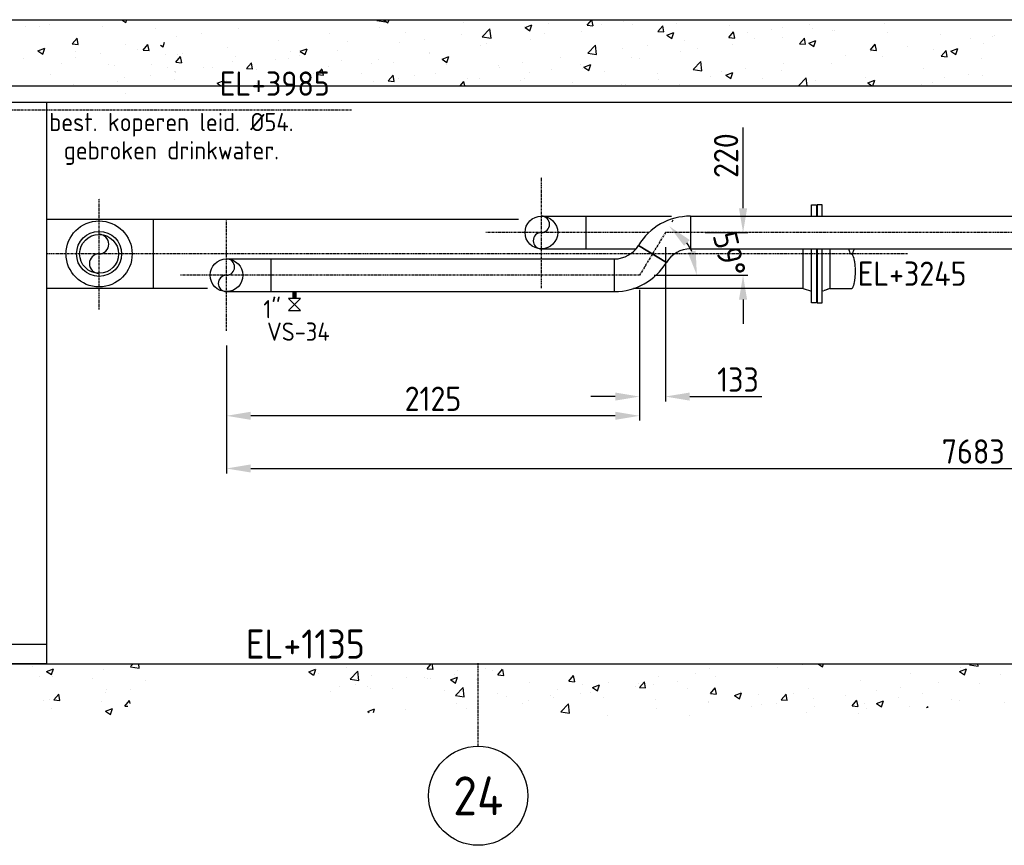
# Model space of a CAD drawing. Header units: metres. Extents: x -82085 to 58758, y -66901 to 95305.
# Tile 89 of 135: x -74459 to -69395, y 20850 to 25098. Entities that reach past the tile are written whole.
import ezdxf
from ezdxf.enums import TextEntityAlignment as Align

# ---------------------------------------------------------------- set-up
doc = ezdxf.new("R2010")
doc.units = ezdxf.units.M
doc.header["$MEASUREMENT"] = 0
doc.header["$PDSIZE"] = -1
doc.linetypes.add('CENTER-LN', pattern=[19, 10, -3, 3, -3])
doc.linetypes.add('HIDDEN2', pattern=[4.7625, 3.175, -1.5875])
doc.layers.get('0').update_dxf_attribs({"linetype": 'CONTINUOUS'})
doc.layers.get('DEFPOINTS').update_dxf_attribs({"linetype": 'CONTINUOUS'})
for name, color, linetype in [('3', 3, 'CONTINUOUS'), ('ARCERING', 10, 'CONTINUOUS'), ('CL', 1, 'CENTER-LN'), ('DIM', 10, 'CONTINUOUS'), ('GEBOUW', 7, 'CONTINUOUS'), ('TEXT2', 7, 'CONTINUOUS')]:
    doc.layers.add(name, color=color, linetype=linetype)
doc.styles.add('ROMANS', font='iso.shx')
doc.styles.get("Standard").update_dxf_attribs({"font": 'iso.shx'})
doc.dimstyles.get("Standard").update_dxf_attribs({"dimtxt": 0.18, "dimasz": 0.18, "dimexe": 0.18, "dimexo": 0.0625, "dimgap": 0.09, "dimtad": 0, "dimtih": 1, "dimtoh": 1, "dimdec": 4, "dimzin": 0, "dimdsep": 46, "dimtxsty": 'Standard', "dimcen": 0.09, "dimadec": 0, "dimazin": 0, "dimtfac": 1, "dimtdec": 4, "dimtofl": 0, "dimtmove": 0, "dimatfit": 3, "dimfxl": 1, "dimtolj": 1, "dimtzin": 0, "dimarcsym": 0})

# ---------------------------------------------------------------- blocks, each defined once
blk = doc.blocks.new('*X4')
at = {"color": 0}
for p, q in [((33466.5, 47721.8, 3239), (33466.5, 47721.8, 3239)), ((33856.2, 47720.5, 3239), (33859.9, 47724.4, 3239)), ((33856.3, 47720.3, 3239), (33901.4, 47713.3, 3239)), ((33889.5, 47724.4, 3239), (33913.3, 47708.3, 3239)), ((33901.4, 47713.4, 3239), (33900.1, 47724.4, 3239)), ((33913.3, 47708.4, 3239), (33918.7, 47724.4, 3239)), ((34133.8, 47724.3, 3239), (34133.8, 47724.3, 3239)), ((34299.2, 47711.8, 3239), (34299.2, 47711.8, 3239)), ((34937.3, 47696.2, 3239), (34961, 47724.4, 3239)), ((34968.1, 47693.3, 3239), (34962.3, 47724.4, 3239)), ((35126.8, 47716.8, 3239), (35126.8, 47716.8, 3239)), ((40586.9, 47724.4, 3239), (40607.4, 47710.6, 3239)), ((40607.5, 47710.6, 3239), (40612.1, 47724.4, 3239)), ((33145.7, 47679.5, 3239), (33145.7, 47679.5, 3239)), ((33870, 47686.2, 3239), (33870, 47686.2, 3239)), ((34003, 47661, 3239), (34003, 47661, 3239)), ((34398.3, 47636.4, 3239), (34437.9, 47677.6, 3239)), ((34443.5, 47629.3, 3239), (34437.9, 47677.5, 3239)), ((34613.7, 47690, 3239), (34613.7, 47690, 3239)), ((34618, 47684.8, 3239), (34653.6, 47698.5, 3239)), ((34618.1, 47684.7, 3239), (34643.3, 47667.7, 3239)), ((34643.4, 47667.7, 3239), (34653.7, 47698.4, 3239)), ((34740.9, 47706.8, 3239), (34740.9, 47706.8, 3239)), ((34908.9, 47661.6, 3239), (34908.9, 47661.6, 3239)), ((34937.4, 47696.2, 3239), (34967.7, 47693.5, 3239)), ((35013.5, 47702, 3239), (35013.5, 47702, 3239)), ((35169.7, 47697.3, 3239), (35169.7, 47697.3, 3239)), ((35301.7, 47664.3, 3239), (35326.2, 47693.5, 3239)), ((35301.7, 47664.3, 3239), (35332.1, 47661.6, 3239)), ((35332.4, 47661.4, 3239), (35326.6, 47693.3, 3239)), ((35348.1, 47644.1, 3239), (35383.6, 47657.8, 3239)), ((35373.5, 47627, 3239), (35383.8, 47657.7, 3239)), ((35398, 47705.4, 3239), (35398, 47705.4, 3239)), ((35666.1, 47632.5, 3239), (35690.6, 47661.6, 3239)), ((35669.1, 47693.9, 3239), (35669.1, 47693.9, 3239)), ((35696.8, 47629.5, 3239), (35690.9, 47661.4, 3239)), ((35760.8, 47658.3, 3239), (35760.8, 47658.3, 3239)), ((35888, 47675, 3239), (35888, 47675, 3239)), ((35940.3, 47682.5, 3239), (35940.3, 47682.5, 3239)), ((36080.4, 47700.4, 3239), (36080.4, 47700.4, 3239)), ((36096.3, 47676.8, 3239), (36096.3, 47676.8, 3239)), ((36201.4, 47667.1, 3239), (36201.4, 47667.1, 3239)), ((36211.5, 47671, 3239), (36211.5, 47671, 3239)), ((36465.3, 47705.2, 3239), (36465.3, 47705.2, 3239)), ((36482.7, 47659.5, 3239), (36482.7, 47659.5, 3239)), ((40089.2, 47691.7, 3239), (40089.2, 47691.7, 3239)), ((40162.3, 47689.5, 3239), (40162.3, 47689.5, 3239)), ((40216.2, 47700.6, 3239), (40216.2, 47700.6, 3239)), ((40487.4, 47689.1, 3239), (40487.4, 47689.1, 3239)), ((40758.6, 47677.7, 3239), (40758.6, 47677.7, 3239)), ((32756.4, 47585.2, 3239), (32764.3, 47608.6, 3239)), ((32826.1, 47637.5, 3239), (32826.1, 47637.5, 3239)), ((32953.3, 47654.2, 3239), (32953.3, 47654.2, 3239)), ((33352.5, 47617.9, 3239), (33352.5, 47617.9, 3239)), ((33613.4, 47653.7, 3239), (33613.4, 47653.7, 3239)), ((33706.7, 47610.1, 3239), (33706.7, 47610.1, 3239)), ((34100.5, 47622.5, 3239), (34100.5, 47622.5, 3239)), ((34292.9, 47647.8, 3239), (34292.9, 47647.8, 3239)), ((34398.4, 47636.2, 3239), (34443.6, 47629.2, 3239)), ((34645.1, 47623.5, 3239), (34645.1, 47623.5, 3239)), ((34717.2, 47651.2, 3239), (34717.2, 47651.2, 3239)), ((35348.1, 47644, 3239), (35373.4, 47627, 3239)), ((35440, 47616.1, 3239), (35440, 47616.1, 3239)), ((35666.1, 47632.4, 3239), (35696.5, 47629.8, 3239)), ((35800, 47625.9, 3239), (35800, 47625.9, 3239)), ((35944.8, 47634.6, 3239), (35944.8, 47634.6, 3239)), ((36030.4, 47600.6, 3239), (36054.9, 47629.8, 3239)), ((36061.2, 47597.7, 3239), (36055.3, 47629.5, 3239)), ((36078.1, 47603.4, 3239), (36113.7, 47617.1, 3239)), ((36103.5, 47586.3, 3239), (36113.8, 47617, 3239)), ((36753.9, 47648.1, 3239), (36753.9, 47648.1, 3239)), ((36908, 47626.6, 3239), (36908, 47626.6, 3239)), ((37025.1, 47636.6, 3239), (37025.1, 47636.6, 3239)), ((37035.2, 47643.3, 3239), (37035.2, 47643.3, 3239)), ((40332.4, 47600.2, 3239), (40356.9, 47629.3, 3239)), ((40363.1, 47597.2, 3239), (40357.2, 47629, 3239)), ((32743.1, 47594.1, 3239), (32756.4, 47585.2, 3239)), ((33088.7, 47579.8, 3239), (33088.7, 47579.8, 3239)), ((33410.4, 47559.3, 3239), (33410.4, 47559.3, 3239)), ((33461.1, 47561.7, 3239), (33496.7, 47575.3, 3239)), ((33461.2, 47561.5, 3239), (33486.5, 47544.5, 3239)), ((33486.5, 47544.5, 3239), (33496.8, 47575.2, 3239)), ((33652.5, 47563.5, 3239), (33652.5, 47563.5, 3239)), ((33973.3, 47605.7, 3239), (33973.3, 47605.7, 3239)), ((34388.5, 47590.9, 3239), (34388.5, 47590.9, 3239)), ((34420.9, 47600.3, 3239), (34420.9, 47600.3, 3239)), ((34940.5, 47552.3, 3239), (34980, 47593.5, 3239)), ((34985.7, 47545.2, 3239), (34980.1, 47593.4, 3239)), ((35120.4, 47574, 3239), (35120.4, 47574, 3239)), ((35247.6, 47590.7, 3239), (35247.6, 47590.7, 3239)), ((35420.2, 47560.7, 3239), (35420.2, 47560.7, 3239)), ((35503.7, 47575.1, 3239), (35503.7, 47575.1, 3239)), ((35684, 47598.8, 3239), (35684, 47598.8, 3239)), ((36030.5, 47600.5, 3239), (36060.8, 47597.9, 3239)), ((36078.2, 47603.3, 3239), (36103.5, 47586.3, 3239)), ((36394.8, 47568.7, 3239), (36419.3, 47597.9, 3239)), ((36394.8, 47568.7, 3239), (36425.2, 47566, 3239)), ((36394.8, 47559, 3239), (36394.8, 47559, 3239)), ((36425.5, 47565.8, 3239), (36419.7, 47597.6, 3239)), ((36587.2, 47584.3, 3239), (36587.2, 47584.3, 3239)), ((36719.9, 47571.9, 3239), (36719.9, 47571.9, 3239)), ((36759.2, 47536.8, 3239), (36783.7, 47566, 3239)), ((36789.9, 47533.9, 3239), (36784, 47565.7, 3239)), ((36808.2, 47562.8, 3239), (36843.7, 47576.4, 3239)), ((36808.3, 47562.6, 3239), (36833.5, 47545.6, 3239)), ((36833.6, 47545.6, 3239), (36843.9, 47576.3, 3239)), ((36976.5, 47604.4, 3239), (36976.5, 47604.4, 3239)), ((40155.3, 47563.9, 3239), (40190.8, 47577.5, 3239)), ((40155.3, 47563.8, 3239), (40180.6, 47546.7, 3239)), ((40180.7, 47546.7, 3239), (40191, 47577.4, 3239)), ((40332.4, 47600.1, 3239), (40362.8, 47597.5, 3239)), ((40346.9, 47560.7, 3239), (40346.9, 47560.7, 3239)), ((40607.7, 47596.4, 3239), (40607.7, 47596.4, 3239)), ((40669, 47573.4, 3239), (40669, 47573.4, 3239)), ((40696.8, 47568.3, 3239), (40721.2, 47597.5, 3239)), ((40696.8, 47568.2, 3239), (40727.1, 47565.6, 3239)), ((40727.5, 47565.3, 3239), (40721.6, 47597.2, 3239)), ((32821.6, 47505.4, 3239), (32846.1, 47534.6, 3239)), ((32821.6, 47505.3, 3239), (32852, 47502.7, 3239)), ((32832.1, 47547.3, 3239), (32832.1, 47547.3, 3239)), ((32852.3, 47502.5, 3239), (32846.5, 47534.3, 3239)), ((32858.4, 47548.9, 3239), (32858.4, 47548.9, 3239)), ((33114.2, 47508.4, 3239), (33114.2, 47508.4, 3239)), ((33129.6, 47537.4, 3239), (33129.6, 47537.4, 3239)), ((33332.9, 47521.4, 3239), (33332.9, 47521.4, 3239)), ((33400.8, 47526, 3239), (33400.8, 47526, 3239)), ((33460.1, 47538.2, 3239), (33460.1, 47538.2, 3239)), ((33672, 47514.5, 3239), (33672, 47514.5, 3239)), ((33863.8, 47517.1, 3239), (33863.8, 47517.1, 3239)), ((34124.7, 47549.4, 3239), (34124.7, 47549.4, 3239)), ((34127.6, 47555.2, 3239), (34127.6, 47555.2, 3239)), ((34191.2, 47521, 3239), (34226.7, 47534.6, 3239)), ((34191.2, 47520.9, 3239), (34216.5, 47503.8, 3239)), ((34216.6, 47503.8, 3239), (34226.9, 47534.5, 3239)), ((34607.2, 47506.4, 3239), (34607.2, 47506.4, 3239)), ((34799.6, 47531.7, 3239), (34799.6, 47531.7, 3239)), ((34940.6, 47552.1, 3239), (34985.7, 47545.1, 3239)), ((35163.6, 47528.2, 3239), (35163.6, 47528.2, 3239)), ((35207.5, 47524.2, 3239), (35207.5, 47524.2, 3239)), ((35482.6, 47468.2, 3239), (35522.2, 47509.5, 3239)), ((35527.8, 47461.1, 3239), (35522.2, 47509.3, 3239)), ((36267.6, 47542.2, 3239), (36267.6, 47542.2, 3239)), ((36459.1, 47536.1, 3239), (36459.1, 47536.1, 3239)), ((36759.2, 47536.8, 3239), (36789.6, 47534.1, 3239)), ((36964.1, 47526.2, 3239), (36964.1, 47526.2, 3239)), ((40083.1, 47522.6, 3239), (40083.1, 47522.6, 3239)), ((40349.5, 47531.3, 3239), (40349.5, 47531.3, 3239)), ((40476.6, 47548.1, 3239), (40476.6, 47548.1, 3239)), ((40813.9, 47544.1, 3239), (40813.9, 47544.1, 3239)), ((32694.3, 47492.1, 3239), (32694.3, 47492.1, 3239)), ((32817.9, 47457.6, 3239), (32817.9, 47457.6, 3239)), ((32965.5, 47480.7, 3239), (32965.5, 47480.7, 3239)), ((33012.1, 47479.2, 3239), (33012.1, 47479.2, 3239)), ((33186, 47473.5, 3239), (33210.5, 47502.7, 3239)), ((33186, 47473.4, 3239), (33216.4, 47470.8, 3239)), ((33216.7, 47470.6, 3239), (33210.8, 47502.4, 3239)), ((33236.7, 47469.2, 3239), (33236.7, 47469.2, 3239)), ((33507.9, 47457.8, 3239), (33507.9, 47457.8, 3239)), ((33550.3, 47441.6, 3239), (33574.8, 47470.8, 3239)), ((33581.1, 47438.7, 3239), (33575.2, 47470.5, 3239)), ((33607.2, 47484.6, 3239), (33607.2, 47484.6, 3239)), ((33828.4, 47498.6, 3239), (33828.4, 47498.6, 3239)), ((33943.1, 47503.1, 3239), (33943.1, 47503.1, 3239)), ((34214.3, 47491.6, 3239), (34214.3, 47491.6, 3239)), ((34480, 47489.7, 3239), (34480, 47489.7, 3239)), ((34485.5, 47480.2, 3239), (34485.5, 47480.2, 3239)), ((34638.9, 47454.4, 3239), (34638.9, 47454.4, 3239)), ((34756.7, 47468.7, 3239), (34756.7, 47468.7, 3239)), ((34902.7, 47492.4, 3239), (34902.7, 47492.4, 3239)), ((34911.2, 47473.4, 3239), (34911.2, 47473.4, 3239)), ((34921.2, 47480.3, 3239), (34956.8, 47493.9, 3239)), ((34921.3, 47480.2, 3239), (34946.6, 47463.1, 3239)), ((34946.6, 47463.1, 3239), (34956.9, 47493.8, 3239)), ((35027.9, 47457.2, 3239), (35027.9, 47457.2, 3239)), ((35482.7, 47468, 3239), (35527.9, 47461, 3239)), ((35627.2, 47457.9, 3239), (35627.2, 47457.9, 3239)), ((35754.4, 47474.7, 3239), (35754.4, 47474.7, 3239)), ((35938.6, 47465.5, 3239), (35938.6, 47465.5, 3239)), ((35946.8, 47500, 3239), (35946.8, 47500, 3239)), ((36195.2, 47498, 3239), (36195.2, 47498, 3239)), ((36667.8, 47475.4, 3239), (36667.8, 47475.4, 3239)), ((40279.2, 47499.1, 3239), (40279.2, 47499.1, 3239)), ((40517.7, 47493.2, 3239), (40517.7, 47493.2, 3239)), ((40550.4, 47487.7, 3239), (40550.4, 47487.7, 3239)), ((40821.6, 47476.2, 3239), (40821.6, 47476.2, 3239)), ((40858.1, 47459.8, 3239), (40858.1, 47459.8, 3239)), ((32521.7, 47406.7, 3239), (32521.7, 47406.7, 3239)), ((32692.5, 47437.1, 3239), (32692.5, 47437.1, 3239)), ((32819.7, 47453.9, 3239), (32819.7, 47453.9, 3239)), ((33034.3, 47397.8, 3239), (33069.8, 47411.5, 3239)), ((33060.9, 47384.4, 3239), (33070, 47411.4, 3239)), ((33082.5, 47410.7, 3239), (33082.5, 47410.7, 3239)), ((33346.4, 47448.8, 3239), (33346.4, 47448.8, 3239)), ((33532.2, 47447.7, 3239), (33532.2, 47447.7, 3239)), ((33550.4, 47441.6, 3239), (33580.7, 47438.9, 3239)), ((33779.1, 47446.3, 3239), (33779.1, 47446.3, 3239)), ((33839.7, 47405.4, 3239), (33839.7, 47405.4, 3239)), ((33914.7, 47409.7, 3239), (33939.2, 47438.9, 3239)), ((33914.7, 47409.7, 3239), (33945.1, 47407, 3239)), ((33945.4, 47406.8, 3239), (33939.6, 47438.7, 3239)), ((33966.8, 47422.1, 3239), (33966.8, 47422.1, 3239)), ((34050.2, 47434.8, 3239), (34050.2, 47434.8, 3239)), ((34159.2, 47447.4, 3239), (34159.2, 47447.4, 3239)), ((34284.6, 47384.4, 3239), (34303.6, 47407, 3239)), ((34308.1, 47384.4, 3239), (34303.9, 47406.8, 3239)), ((34321.4, 47423.4, 3239), (34321.4, 47423.4, 3239)), ((34382.3, 47421.8, 3239), (34382.3, 47421.8, 3239)), ((34592.6, 47411.9, 3239), (34592.6, 47411.9, 3239)), ((34615, 47422.5, 3239), (34615, 47422.5, 3239)), ((35299, 47445.8, 3239), (35299, 47445.8, 3239)), ((35306.4, 47415.7, 3239), (35306.4, 47415.7, 3239)), ((35570.2, 47434.3, 3239), (35570.2, 47434.3, 3239)), ((35651.3, 47439.6, 3239), (35686.9, 47453.3, 3239)), ((35651.4, 47439.5, 3239), (35676.6, 47422.4, 3239)), ((35676.7, 47422.5, 3239), (35687, 47453.1, 3239)), ((35677.8, 47429.7, 3239), (35677.8, 47429.7, 3239)), ((35841.4, 47422.9, 3239), (35841.4, 47422.9, 3239)), ((36025.1, 47384.4, 3239), (36064.4, 47425.4, 3239)), ((36069.1, 47384.4, 3239), (36064.4, 47425.3, 3239)), ((36112.6, 47411.4, 3239), (36112.6, 47411.4, 3239)), ((36371.5, 47424.5, 3239), (36371.5, 47424.5, 3239)), ((36381.3, 47398.9, 3239), (36416.9, 47412.6, 3239)), ((36407.6, 47384.4, 3239), (36417, 47412.5, 3239)), ((36774.4, 47426.2, 3239), (36774.4, 47426.2, 3239)), ((36901.5, 47442.9, 3239), (36901.5, 47442.9, 3239)), ((36970.3, 47435.3, 3239), (36970.3, 47435.3, 3239)), ((40221.4, 47442.3, 3239), (40221.4, 47442.3, 3239)), ((40601.5, 47427.3, 3239), (40601.5, 47427.3, 3239)), ((40856.2, 47415.3, 3239), (40856.2, 47415.3, 3239)), ((33034.3, 47397.7, 3239), (33054.1, 47384.4, 3239)), ((33235.9, 47396.9, 3239), (33235.9, 47396.9, 3239)), ((34121.5, 47386.1, 3239), (34121.5, 47386.1, 3239)), ((34863.8, 47400.5, 3239), (34863.8, 47400.5, 3239)), ((35114, 47390.4, 3239), (35114, 47390.4, 3239)), ((35135, 47389, 3239), (35135, 47389, 3239)), ((35414, 47391.6, 3239), (35414, 47391.6, 3239)), ((36381.4, 47398.8, 3239), (36402.8, 47384.4, 3239)), ((36383.8, 47400, 3239), (36383.8, 47400, 3239)), ((36655, 47388.5, 3239), (36655, 47388.5, 3239)), ((36713.7, 47402.7, 3239), (36713.7, 47402.7, 3239)), ((40340.7, 47391.5, 3239), (40340.7, 47391.5, 3239)), ((32565.1, 47342.4, 3239), (32565.1, 47342.4, 3239)), ((33505.6, 44369.4, 3239), (33541.1, 44383.1, 3239)), ((33505.6, 44369.3, 3239), (33530.9, 44352.3, 3239)), ((33531, 44352.3, 3239), (33541.3, 44383, 3239)), ((33699.2, 44393.8, 3239), (33699.2, 44393.8, 3239)), ((33718.1, 44330.9, 3239), (33757.7, 44372.2, 3239)), ((33763.3, 44323.8, 3239), (33757.7, 44372.1, 3239)), ((34114.2, 44384.7, 3239), (34135, 44409.4, 3239)), ((34114.3, 44384.7, 3239), (34144.6, 44382, 3239)), ((34144.9, 44381.8, 3239), (34139.8, 44409.4, 3239)), ((34271.1, 44377.9, 3239), (34271.1, 44377.9, 3239)), ((34413.5, 44383.9, 3239), (34413.5, 44383.9, 3239)), ((34448.9, 44378.5, 3239), (34448.9, 44378.5, 3239)), ((34478.6, 44352.8, 3239), (34503.1, 44382, 3239)), ((34509.3, 44349.9, 3239), (34503.4, 44381.8, 3239)), ((35566.6, 44385.7, 3239), (35566.6, 44385.7, 3239)), ((35916.9, 44389, 3239), (35916.9, 44389, 3239)), ((36044.1, 44405.8, 3239), (36044.1, 44405.8, 3239)), ((36125.2, 44409.4, 3239), (36147.9, 44394.1, 3239)), ((36148, 44394.1, 3239), (36153.1, 44409.4, 3239)), ((36852.6, 44370.5, 3239), (36888.2, 44384.2, 3239)), ((36852.7, 44370.4, 3239), (36878, 44353.4, 3239)), ((36859.1, 44391.3, 3239), (36859.1, 44391.3, 3239)), ((36878, 44353.4, 3239), (36888.3, 44384.1, 3239)), ((36903.7, 44405.4, 3239), (36907.6, 44409.4, 3239)), ((36903.8, 44405.2, 3239), (36949, 44398.2, 3239)), ((36948.9, 44398.3, 3239), (36947.6, 44409.4, 3239)), ((40125.9, 44394.9, 3239), (40125.9, 44394.9, 3239)), ((40199.7, 44371.6, 3239), (40235.3, 44385.3, 3239)), ((40199.8, 44371.5, 3239), (40225.1, 44354.5, 3239)), ((40225.1, 44354.5, 3239), (40235.4, 44385.2, 3239)), ((40490.4, 44383.3, 3239), (40490.4, 44383.3, 3239)), ((40631.5, 44395.7, 3239), (40644.6, 44409.4, 3239)), ((40631.5, 44395.5, 3239), (40676.7, 44388.5, 3239)), ((40676.7, 44388.6, 3239), (40674.2, 44409.4, 3239)), ((33556.7, 44361.9, 3239), (33556.7, 44361.9, 3239)), ((33718.2, 44330.8, 3239), (33763.4, 44323.8, 3239)), ((33827.9, 44350.4, 3239), (33827.9, 44350.4, 3239)), ((34010.3, 44342.1, 3239), (34010.3, 44342.1, 3239)), ((34099.1, 44338.9, 3239), (34099.1, 44338.9, 3239)), ((34117.2, 44333.1, 3239), (34117.2, 44333.1, 3239)), ((34129.4, 44336.5, 3239), (34129.4, 44336.5, 3239)), ((34235.6, 44328.7, 3239), (34271.2, 44342.4, 3239)), ((34235.7, 44328.6, 3239), (34261, 44311.6, 3239)), ((34256.5, 44353.2, 3239), (34256.5, 44353.2, 3239)), ((34261, 44311.6, 3239), (34271.3, 44342.3, 3239)), ((34370.3, 44327.5, 3239), (34370.3, 44327.5, 3239)), ((34478.6, 44352.8, 3239), (34509, 44350.1, 3239)), ((34641.5, 44316, 3239), (34641.5, 44316, 3239)), ((34843, 44320.9, 3239), (34867.5, 44350.1, 3239)), ((34843, 44320.9, 3239), (34873.4, 44318.2, 3239)), ((34873.7, 44318, 3239), (34867.8, 44349.9, 3239)), ((35046.2, 44315.1, 3239), (35046.2, 44315.1, 3239)), ((35207.3, 44289.1, 3239), (35231.8, 44318.3, 3239)), ((35238, 44286.2, 3239), (35232.2, 44318, 3239)), ((35302.8, 44347.6, 3239), (35302.8, 44347.6, 3239)), ((35403.7, 44321.5, 3239), (35403.7, 44321.5, 3239)), ((35496.2, 44358.7, 3239), (35496.2, 44358.7, 3239)), ((35596.1, 44346.8, 3239), (35596.1, 44346.8, 3239)), ((36341.7, 44323, 3239), (36341.7, 44323, 3239)), ((36602.5, 44358.8, 3239), (36602.5, 44358.8, 3239)), ((36743.2, 44315.1, 3239), (36743.2, 44315.1, 3239)), ((37064.1, 44357.3, 3239), (37064.1, 44357.3, 3239)), ((40164, 44346.5, 3239), (40164, 44346.5, 3239)), ((40229.5, 44347.6, 3239), (40229.5, 44347.6, 3239)), ((40435.2, 44335, 3239), (40435.2, 44335, 3239)), ((40706.4, 44323.5, 3239), (40706.4, 44323.5, 3239)), ((33616.1, 44268.9, 3239), (33616.1, 44268.9, 3239)), ((33663.9, 44293.6, 3239), (33663.9, 44293.6, 3239)), ((33746.4, 44304, 3239), (33746.4, 44304, 3239)), ((33808.5, 44294.2, 3239), (33808.5, 44294.2, 3239)), ((33820.9, 44282.2, 3239), (33820.9, 44282.2, 3239)), ((33935, 44282.2, 3239), (33935, 44282.2, 3239)), ((34206.2, 44270.7, 3239), (34206.2, 44270.7, 3239)), ((34260.3, 44246.8, 3239), (34299.8, 44288.1, 3239)), ((34305.5, 44239.7, 3239), (34299.8, 44288, 3239)), ((34785.4, 44279.4, 3239), (34785.4, 44279.4, 3239)), ((34912.6, 44304.6, 3239), (34912.6, 44304.6, 3239)), ((34965.7, 44288.1, 3239), (35001.3, 44301.7, 3239)), ((34965.8, 44287.9, 3239), (34991, 44270.9, 3239)), ((34991.1, 44270.9, 3239), (35001.4, 44301.6, 3239)), ((35183.8, 44293.1, 3239), (35183.8, 44293.1, 3239)), ((35200, 44307.9, 3239), (35200, 44307.9, 3239)), ((35207.4, 44289, 3239), (35237.7, 44286.4, 3239)), ((35276.5, 44304.7, 3239), (35276.5, 44304.7, 3239)), ((35455, 44281.7, 3239), (35455, 44281.7, 3239)), ((35571.7, 44257.2, 3239), (35596.2, 44286.4, 3239)), ((35602.4, 44254.3, 3239), (35596.5, 44286.1, 3239)), ((35726.2, 44270.2, 3239), (35726.2, 44270.2, 3239)), ((36077.9, 44284.9, 3239), (36077.9, 44284.9, 3239)), ((36423.7, 44273, 3239), (36423.7, 44273, 3239)), ((36550.8, 44289.7, 3239), (36550.8, 44289.7, 3239)), ((36956.6, 44309.9, 3239), (36956.6, 44309.9, 3239)), ((40510.2, 44276.8, 3239), (40510.2, 44276.8, 3239)), ((40632.7, 44278.8, 3239), (40632.7, 44278.8, 3239)), ((34260.3, 44246.7, 3239), (34305.5, 44239.7, 3239)), ((34477.4, 44259.2, 3239), (34477.4, 44259.2, 3239)), ((34521.5, 44241.3, 3239), (34521.5, 44241.3, 3239)), ((34636.1, 44220.4, 3239), (34636.1, 44220.4, 3239)), ((34748.6, 44247.8, 3239), (34748.6, 44247.8, 3239)), ((34763.3, 44237.2, 3239), (34763.3, 44237.2, 3239)), ((34903.7, 44257, 3239), (34903.7, 44257, 3239)), ((34955.7, 44262.5, 3239), (34955.7, 44262.5, 3239)), ((35019.8, 44236.3, 3239), (35019.8, 44236.3, 3239)), ((35290.9, 44224.9, 3239), (35290.9, 44224.9, 3239)), ((35560.5, 44216.6, 3239), (35560.5, 44216.6, 3239)), ((35562.1, 44213.4, 3239), (35562.1, 44213.4, 3239)), ((35571.7, 44257.1, 3239), (35602.1, 44254.5, 3239)), ((35695.8, 44247.4, 3239), (35731.3, 44261, 3239)), ((35695.8, 44247.3, 3239), (35721.1, 44230.2, 3239)), ((35721.1, 44230.2, 3239), (35731.4, 44260.9, 3239)), ((35821.3, 44252.4, 3239), (35821.3, 44252.4, 3239)), ((35936.1, 44225.3, 3239), (35960.6, 44254.5, 3239)), ((35936.1, 44225.3, 3239), (35966.5, 44222.6, 3239)), ((35966.8, 44222.4, 3239), (35960.9, 44254.2, 3239)), ((35997.4, 44258.7, 3239), (35997.4, 44258.7, 3239)), ((36102.8, 44230.7, 3239), (36102.8, 44230.7, 3239)), ((36268.6, 44247.3, 3239), (36268.6, 44247.3, 3239)), ((36300.5, 44193.4, 3239), (36324.9, 44222.6, 3239)), ((36331.1, 44190.5, 3239), (36325.3, 44222.4, 3239)), ((36425.8, 44206.7, 3239), (36461.4, 44220.3, 3239)), ((36451.2, 44189.5, 3239), (36461.5, 44220.2, 3239)), ((36539.7, 44235.8, 3239), (36539.7, 44235.8, 3239)), ((36660.3, 44259, 3239), (36660.3, 44259, 3239)), ((36810.9, 44224.4, 3239), (36810.9, 44224.4, 3239)), ((36853, 44222.2, 3239), (36853, 44222.2, 3239)), ((37082.1, 44212.9, 3239), (37082.1, 44212.9, 3239)), ((40184.7, 44219.8, 3239), (40184.7, 44219.8, 3239)), ((40213.9, 44226, 3239), (40213.9, 44226, 3239)), ((40238, 44224.9, 3239), (40262.5, 44254.1, 3239)), ((40238, 44224.8, 3239), (40268.4, 44222.2, 3239)), ((40268.7, 44221.9, 3239), (40262.8, 44253.8, 3239)), ((40484.2, 44214.2, 3239), (40484.2, 44214.2, 3239)), ((40505.5, 44262.1, 3239), (40505.5, 44262.1, 3239)), ((40602.4, 44193, 3239), (40626.9, 44222.2, 3239)), ((40630.2, 44205.9, 3239), (40627.2, 44221.9, 3239)), ((33808.8, 44164.9, 3239), (33844.4, 44178.5, 3239)), ((33808.9, 44164.8, 3239), (33816.6, 44159.5, 3239)), ((33838.1, 44159.5, 3239), (33844.5, 44178.5, 3239)), ((34004.1, 44173, 3239), (34004.1, 44173, 3239)), ((34264.9, 44208.7, 3239), (34264.9, 44208.7, 3239)), ((34315.3, 44178.2, 3239), (34315.3, 44178.2, 3239)), ((34607.5, 44206.1, 3239), (34607.5, 44206.1, 3239)), ((34802.4, 44162.8, 3239), (34842, 44204, 3239)), ((34802.5, 44162.6, 3239), (34847.7, 44155.6, 3239)), ((34847.6, 44155.7, 3239), (34842, 44203.9, 3239)), ((35296.6, 44178.5, 3239), (35296.6, 44178.5, 3239)), ((35783.3, 44188.7, 3239), (35783.3, 44188.7, 3239)), ((35833.3, 44202, 3239), (35833.3, 44202, 3239)), ((35910.5, 44205.4, 3239), (35910.5, 44205.4, 3239)), ((36104.5, 44190.5, 3239), (36104.5, 44190.5, 3239)), ((36300.5, 44193.4, 3239), (36330.8, 44190.7, 3239)), ((36364, 44208.2, 3239), (36364, 44208.2, 3239)), ((36375.7, 44179, 3239), (36375.7, 44179, 3239)), ((36425.9, 44206.6, 3239), (36451.2, 44189.5, 3239)), ((36596.4, 44189.7, 3239), (36596.4, 44189.7, 3239)), ((36683.7, 44184.1, 3239), (36689.3, 44190.7, 3239)), ((36690.7, 44184.7, 3239), (36689.6, 44190.5, 3239)), ((40223.4, 44178.4, 3239), (40223.4, 44178.4, 3239)), ((40503, 44167.1, 3239), (40538.5, 44180.8, 3239)), ((40503, 44167, 3239), (40528.3, 44150, 3239)), ((40528.3, 44150, 3239), (40538.6, 44180.7, 3239)), ((40602.4, 44193, 3239), (40618.4, 44191.6, 3239)), ((35040, 44146, 3239), (35040, 44146, 3239)), ((35462.5, 44146.4, 3239), (35462.5, 44146.4, 3239)), ((36067.8, 44157.3, 3239), (36067.8, 44157.3, 3239)), ((36335.5, 44153.9, 3239), (36335.5, 44153.9, 3239))]:
    blk.add_line(p, q, dxfattribs=at)
blk = doc.blocks.new('*D39')
at = {"layer": 'DEFPOINTS', "color": 0, "transparency": 16777216}
for p in [(-71137.8, 24003.2), (-71271.2, 23783.2), (-71137.8, 23159.1)]:
    blk.add_point(p, dxfattribs=at)
at = {"layer": 'DIM', "color": 0, "lineweight": -2, "transparency": 16777216}
for p, q in [((-71137.8, 23928.2), (-71137.8, 23134.1)), ((-71271.2, 23708.2), (-71271.2, 23134.1)), ((-71396.2, 23159.1), (-71521.2, 23159.1)), ((-71012.8, 23159.1), (-70641.3, 23159.1))]:
    blk.add_line(p, q, dxfattribs=at)
at = {"layer": 'DIM', "color": 0, "transparency": 16777216}
for points in [[(-71396.2, 23179.9), (-71396.2, 23138.3), (-71271.2, 23159.1)], [(-71012.8, 23179.9), (-71012.8, 23138.3), (-71137.8, 23159.1)]]:
    blk.add_solid(points, dxfattribs=at)
at = {"layer": 'DIM', "color": 0, "transparency": 16777216, "insert": (-70764.5, 23246.6), "char_height": 125, "attachment_point": 5}
blk.add_mtext('\\A1;133', dxfattribs=at)
blk = doc.blocks.new('*D38')
at = {"layer": 'DEFPOINTS', "color": 0, "transparency": 16777216}
for p in [(-71271.2, 23783.2), (-73395.7, 23497.5), (-73395.7, 23060.2)]:
    blk.add_point(p, dxfattribs=at)
at = {"layer": 'DIM', "color": 0, "lineweight": -2, "transparency": 16777216}
for p, q in [((-71271.2, 23708.2), (-71271.2, 23035.2)), ((-73395.7, 23422.5), (-73395.7, 23035.2)), ((-71396.2, 23060.2), (-73270.7, 23060.2))]:
    blk.add_line(p, q, dxfattribs=at)
at = {"layer": 'DIM', "color": 0, "transparency": 16777216}
for points in [[(-73270.7, 23081), (-73270.7, 23039.3), (-73395.7, 23060.2)], [(-71396.2, 23081), (-71396.2, 23039.3), (-71271.2, 23060.2)]]:
    blk.add_solid(points, dxfattribs=at)
at = {"layer": 'DIM', "color": 0, "transparency": 16777216, "insert": (-72333.5, 23147.7), "char_height": 125, "attachment_point": 5}
blk.add_mtext('\\A1;2125', dxfattribs=at)
blk = doc.blocks.new('*D37')
at = {"layer": 'DEFPOINTS', "color": 0, "transparency": 16777216}
for p in [(-71009.1, 24003.2), (-70738.5, 24003.2), (-71271.2, 23783.2)]:
    blk.add_point(p, dxfattribs=at)
at = {"layer": 'DIM', "color": 0, "lineweight": -2, "transparency": 16777216}
for p, q in [((-70738.5, 24128.2), (-70738.5, 24544.2)), ((-70934.1, 24003.2), (-70713.5, 24003.2)), ((-71196.2, 23783.2), (-70713.5, 23783.2)), ((-70738.5, 23658.2), (-70738.5, 23533.2))]:
    blk.add_line(p, q, dxfattribs=at)
at = {"layer": 'DIM', "color": 0, "transparency": 16777216}
for points in [[(-70759.4, 24128.2), (-70717.7, 24128.2), (-70738.5, 24003.2)], [(-70759.4, 23658.2), (-70717.7, 23658.2), (-70738.5, 23783.2)]]:
    blk.add_solid(points, dxfattribs=at)
at = {"layer": 'DIM', "color": 0, "transparency": 16777216, "insert": (-70826, 24398.7), "char_height": 125, "attachment_point": 5, "rotation": 90}
blk.add_mtext('\\A1;220', dxfattribs=at)
blk = doc.blocks.new('*D240')
at = {"layer": 'DEFPOINTS', "color": 0, "transparency": 16777216}
for p in [(-71137.8, 24003.2), (-71042.3, 23969.6), (-73632.2, 23783.2), (-71271.2, 23783.2), (-71271.2, 23783.2)]:
    blk.add_point(p, dxfattribs=at)
at = {"layer": 'DIM', "color": 0, "lineweight": -2, "transparency": 16777216}
for p, q in [((-71098.9, 24067.3), (-71105.1, 24056.9)), ((-71196.2, 23783.2), (-70951, 23783.2))]:
    blk.add_line(p, q, dxfattribs=at)
blk.add_arc((-71271.2, 23783.2), 295.2, 24.4459, 34.3157, dxfattribs=at)
at = {"layer": 'DIM', "color": 0, "transparency": 16777216}
for points in [[(-71041.7, 23934.5), (-71013, 23964.7), (-71118.1, 24035.6)], [(-70982.1, 23909.7), (-71022.8, 23900.9), (-70976, 23783.2)]]:
    blk.add_solid(points, dxfattribs=at)
at = {"layer": 'DIM', "color": 0, "transparency": 16777216, "insert": (-70808.9, 23892.6), "char_height": 125, "attachment_point": 5, "rotation": 283.3164}
blk.add_mtext('\\A1;59°', dxfattribs=at)
blk = doc.blocks.new('*D28')
at = {"layer": 'DEFPOINTS', "color": 0, "transparency": 16777216}
for p in [(-65713.2, 23717.5), (-73395.7, 23422.5), (-65713.2, 22789)]:
    blk.add_point(p, dxfattribs=at)
at = {"layer": 'DIM', "color": 0, "lineweight": -2, "transparency": 16777216}
for p, q in [((-65713.2, 23642.5), (-65713.2, 22764)), ((-73395.7, 23347.5), (-73395.7, 22764)), ((-73270.7, 22789), (-65838.2, 22789))]:
    blk.add_line(p, q, dxfattribs=at)
at = {"layer": 'DIM', "color": 0, "transparency": 16777216}
for points in [[(-73270.7, 22809.8), (-73270.7, 22768.2), (-73395.7, 22789)], [(-65838.2, 22809.8), (-65838.2, 22768.2), (-65713.2, 22789)]]:
    blk.add_solid(points, dxfattribs=at)
at = {"layer": 'DIM', "color": 0, "transparency": 16777216, "insert": (-69554.5, 22876.5), "char_height": 125, "attachment_point": 5}
blk.add_mtext('\\A1;7683', dxfattribs=at)

msp = doc.modelspace()

# ---------------------------------------------------------------- linework, layer by layer
for centre, radius, start, end in [((-71775.73144, 24045.22659), 42.075, 270, 90), ((-74050.73144, 23943.15159), 50, 270, 90), ((-71775.73144, 23961.07659), 42.075, 90, 270), ((-74050.73144, 23843.15159), 50, 90, 270), ((-73395.73144, 23825.22659), 42.075, 270, 90), ((-73395.73144, 23741.07659), 42.075, 90, 270)]:
    msp.add_arc(centre, radius, start, end)
at = {"layer": '3'}
for p, q in [((-71894.10194, 24070.95159), (-74320.73144, 24070.95159)), ((-73771.73144, 23715.35159), (-73771.73144, 24070.95159)), ((-71775.73144, 24087.30159), (-71106.38784, 24087.30159)), ((-71547.23144, 24087.30159), (-71547.23144, 23919.00159)), ((-71009.10421, 24087.30159), (-71009.10421, 23919.00159)), ((-71009.10421, 24087.30159), (-65828.23156, 24087.30159)), ((-71775.73144, 23919.00159), (-71289.15428, 23919.00159)), ((-71276.42535, 23936.79174), (-71132.52595, 23849.51144)), ((-71132.52595, 23849.51144), (-71276.42535, 23936.79174)), ((-71009.10421, 23919.00159), (-65828.23156, 23919.00159)), ((-70428.73144, 23715.35159), (-70428.73144, 23919.00159)), ((-73395.73144, 23867.30159), (-71399.84709, 23867.30159)), ((-73167.23144, 23867.30159), (-73167.23144, 23699.00159)), ((-71399.84709, 23699.00159), (-71399.84709, 23867.30159)), ((-73493.05487, 23715.35159), (-74320.73144, 23715.35159)), ((-70428.73144, 23715.35159), (-71301.61835, 23715.35159)), ((-70428.73144, 23715.35159), (-70386.73144, 23700.65159)), ((-73395.73144, 23699.00159), (-71399.84709, 23699.00159)), ((-73015.53093, 23664.35799), (-73075.93194, 23602.35799)), ((-73015.53093, 23602.35799), (-73075.93194, 23664.35799)), ((-73075.93194, 23602.35799), (-73015.53093, 23602.35799)), ((-73075.93194, 23602.35799), (-73075.93194, 23602.35799))]:
    msp.add_line(p, q, dxfattribs=at)
for points in [[(-70386.73144, 24087.30159), (-70386.73144, 24145.65159), (-70360.73144, 24145.65159), (-70360.73144, 24087.30159)], [(-70360.73144, 23919.00159), (-70360.73144, 23640.65159), (-70386.73144, 23640.65159)], [(-70386.73144, 23640.65159), (-70386.73144, 23919.00159)], [(-73015.53093, 23664.35799), (-73015.53093, 23664.35799), (-73075.93194, 23664.35799), (-73075.93194, 23664.35799)]]:
    msp.add_lwpolyline(points, dxfattribs=at)
at = {"layer": '3', "const_width": 21.3}
msp.add_lwpolyline([(-73045.73144, 23664.86552), (-73045.73144, 23699.00159)], dxfattribs=at)
at = {"layer": '3'}
for centre, radius in [((-74050.73144, 23893.15159), 170), ((-71775.73144, 24003.15159), 84.15), ((-74050.73144, 23893.15159), 116), ((-74050.73144, 23893.15159), 100), ((-73395.73144, 23783.15159), 84.15)]:
    msp.add_circle(centre, radius, dxfattribs=at)
for centre, radius, start, end in [((-71009.10421, 23774.65159), 312.65, 90, 148.76164029), ((-71399.84709, 24011.65159), 144.35, 270, 328.76164029), ((-71009.10421, 23774.65159), 144.35, 90, 148.76164029), ((-71399.84709, 24011.65159), 312.65, 270, 328.76164029)]:
    msp.add_arc(centre, radius, start, end, dxfattribs=at)
at = {"layer": 'CL', "linetype": 'HIDDEN2'}
for q in [(-70289.73144, 23919.00159), (-70331.73144, 23700.65159), (-70180.15517, 23715.35159)]:
    msp.add_line((-70289.73144, 23715.35159), q, dxfattribs=at)
for points in [[(-70331.73144, 24087.30159), (-70331.73144, 24145.65159), (-70357.73144, 24145.65159), (-70357.73144, 24087.30159)], [(-70357.73144, 23919.00159), (-70357.73144, 23640.65159), (-70331.73144, 23640.65159)], [(-70331.73144, 23640.65159), (-70331.73144, 23919.00159)]]:
    msp.add_lwpolyline(points, dxfattribs=at)
for points in [[(-70166.67219, 23919.00159, -0.0708019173), (-70175.4699, 23896.59714, -0.2701082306), (-70181.38265, 23893.15159, -0.2701082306), (-70187.2954, 23896.59714, -0.0708019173), (-70196.09311, 23919.00159, -0.0334190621)], [(-70181.38265, 23892.3497, -0.2701082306), (-70175.4699, 23888.90415, -0.0713707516), (-70166.62779, 23866.31149, -0.0334190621), (-70162.29201, 23840.06766, -0.0242345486), (-70160.51612, 23803.4497, -0.0242345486), (-70162.29201, 23766.83173, -0.0334190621), (-70166.62779, 23740.5879, -0.0713707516), (-70175.4699, 23717.99524, -0.2701082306), (-70181.38265, 23714.5497, -0.1232923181), (-70184.58521, 23715.35159, -0.0713707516)]]:
    msp.add_lwpolyline(points, format="xyb", dxfattribs=at)
at = {"layer": 'GEBOUW'}
for p, q in [((-81587.36206, 25098.15159), (-65528.1814, 25098.15159)), ((-82084.70791, 24758.15159), (-65622.80374, 24758.15159)), ((-81879.91836, 24673.15159), (-65443.02133, 24673.15159)), ((-74320.73144, 21883.15159), (-76880.73144, 21883.15159)), ((-81230.73144, 21783.15159), (-64784.86651, 21783.15159))]:
    msp.add_line(p, q, dxfattribs=at)
msp.add_lwpolyline([(-76880.73144, 21783.15159), (-76880.73144, 24673.15159), (-74320.73144, 24673.15159), (-74320.73144, 21783.15159)], close=True, dxfattribs=at)
at = {"layer": 'TEXT2', "color": 1, "linetype": 'CENTER-LN'}
for p, q in [((-72752.47425, 24633.15159), (-76600.47374, 24633.15159)), ((-71775.73144, 23717.54978), (-71775.73144, 24288.7534)), ((-74050.73144, 23607.54978), (-74050.73144, 24178.7534)), ((-73395.73144, 23497.54978), (-73395.73144, 24068.7534)), ((-71222.50002, 24003.15159), (-72061.72719, 24003.15159)), ((-71137.75659, 24003.15159), (-71271.19472, 23783.15159)), ((-65492.41282, 24003.15159), (-71137.75659, 24003.15159)), ((-69892.033, 23893.15159), (-74320.73144, 23893.15159)), ((-71271.19472, 23783.15159), (-73632.16245, 23783.15159)), ((-72100.73144, 21360.45733), (-72100.73144, 21788.15159))]:
    msp.add_line(p, q, dxfattribs=at)
at = {"layer": 'TEXT2'}
msp.add_circle((-72100.73144, 21105.35622), 255.10112, dxfattribs=at)

# ---------------------------------------------------------------- block references
at = {"layer": 'ARCERING'}
for p in [(-114520.99723, -22626.25221), (-106478.09673, -22626.25221)]:
    msp.add_blockref('*X4', p, dxfattribs=at)

# ---------------------------------------------------------------- texts
at = {"layer": 'DIM', "style": 'ROMANS'}
for s, p in [('EL+3985', (-73430.0744, 24769.21761)), ('EL+3245', (-70148.72313, 23791.42644))]:
    msp.add_text(s, height=125, dxfattribs=at).set_placement(p, align=Align.MIDDLE_LEFT)
msp.add_text('EL+1135', height=150, dxfattribs=at).set_placement((-72990.03366, 21885.93792), align=Align.MIDDLE)
at = {"layer": 'GEBOUW', "style": 'ROMANS'}
for s, p in [('best. koperen leid. %%c54.', (-73679.0404, 24557.52916)), ('gebroken drinkwater.', (-73679.0404, 24412.21059)), ('1"', (-73161.06012, 23617.76525)), ('VS-34', (-73025.91378, 23493.39654))]:
    msp.add_text(s, height=93.75, dxfattribs=at).set_placement(p, align=Align.MIDDLE)
at = {"layer": 'TEXT2', "style": 'ROMANS'}
msp.add_text('24', height=200, dxfattribs=at).set_placement((-72100.73144, 21105.35622), align=Align.MIDDLE)

# ---------------------------------------------------------------- dimensions: what is measured, and where the dimension line sits
at = {"layer": 'DIM'}
dim = msp.add_linear_dim(base=(-70738.54147, 24003.15159), p1=(-71271.19472, 23783.15159), p2=(-71009.10421, 24003.15159), angle=90, dimstyle='Standard', override={"dimtxt": 125, "dimasz": 125, "dimexe": 25, "dimexo": 75, "dimgap": 25, "dimtad": 1, "dimtih": 0, "dimtoh": 0, "dimdec": 0, "dimzin": 3, "dimcen": 0, "dimtfac": 0.008, "dimtdec": 0, "dimtmove": 0, "dimtzin": 3}, dxfattribs=at)
dim.commit()
dim.dimension.update_dxf_attribs({"geometry": '*D37', "text_midpoint": (-70826.04147, 24398.6873)})
dim = msp.add_angular_dim_2l(base=(-71042.34311, 23969.62838), line1=((-71137.75659, 24003.15159), (-71271.19472, 23783.15159)), line2=((-71271.19472, 23783.15159), (-73632.16245, 23783.15159)), dimstyle='Standard', override={"dimtxt": 125, "dimasz": 125, "dimexe": 25, "dimexo": 75, "dimgap": 0, "dimtad": 1, "dimtih": 0, "dimtoh": 0, "dimdec": 0, "dimzin": 3, "dimcen": 0, "dimtfac": 0.008, "dimtdec": 0, "dimtmove": 2, "dimtzin": 3}, dxfattribs=at)
dim.commit()
dim.dimension.update_dxf_attribs({"geometry": '*D240', "text_midpoint": (-70808.89762, 23892.57345), "dimtype": 162})
dim = msp.add_linear_dim(base=(-71137.75659, 23159.0934), p1=(-71271.19472, 23783.15159), p2=(-71137.75659, 24003.15159), dimstyle='Standard', override={"dimtxt": 125, "dimasz": 125, "dimexe": 25, "dimexo": 75, "dimgap": 25, "dimtad": 1, "dimtih": 0, "dimtoh": 0, "dimdec": 0, "dimzin": 3, "dimcen": 0, "dimtfac": 0.008, "dimtdec": 0, "dimtmove": 0, "dimtzin": 3}, dxfattribs=at)
dim.commit()
dim.dimension.update_dxf_attribs({"geometry": '*D39', "text_midpoint": (-70764.5423, 23159.0934), "dimtype": 160})
for base, p1, p2, picture, middle in [((-73395.73144, 23060.17483), (-71271.19472, 23783.15159), (-73395.73144, 23497.54978), '*D38', (-72333.46308, 23147.67483)), ((-65713.2314354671, 22788.9889013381), (-73395.7314354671, 23422.5497816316), (-65713.2314354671, 23717.5497816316), '*D28', (-69554.4814354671, 22876.4889013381))]:
    dim = msp.add_linear_dim(base=base, p1=p1, p2=p2, dimstyle='Standard', override={"dimtxt": 125, "dimasz": 125, "dimexe": 25, "dimexo": 75, "dimgap": 25, "dimtad": 1, "dimtih": 0, "dimtoh": 0, "dimdec": 0, "dimzin": 3, "dimcen": 0, "dimtfac": 0.008, "dimtdec": 0, "dimtmove": 0, "dimtzin": 3}, dxfattribs=at)
    dim.commit()
    dim.dimension.update_dxf_attribs({"geometry": picture, "text_midpoint": middle})

doc.saveas('drawing.dxf')
